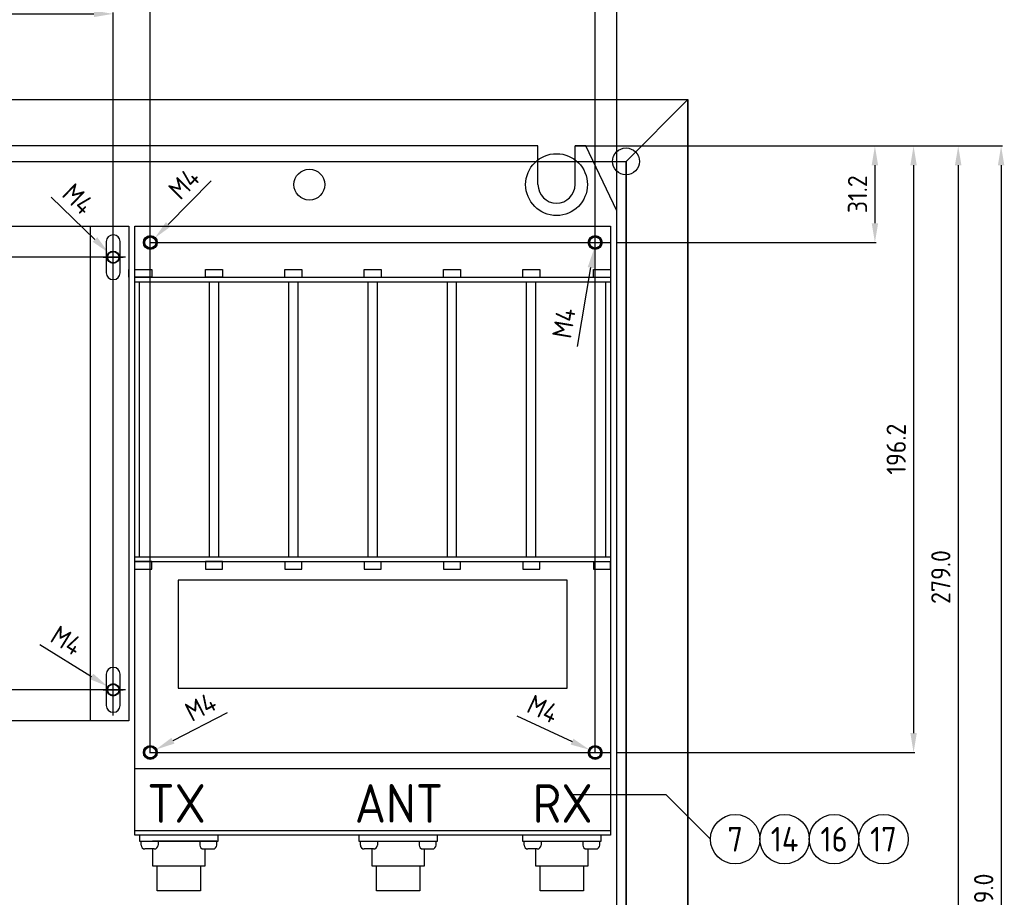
# Model space of a CAD drawing. Extents: x 40 to 2050, y 50 to 1450.
# Tile 6 of 8: x 1016 to 1335, y 855 to 1139. Entities that reach past the tile are written whole.
import ezdxf
from ezdxf.enums import TextEntityAlignment as Align

# ---------------------------------------------------------------- set-up
doc = ezdxf.new("R2010")
doc.units = 0
doc.header["$MEASUREMENT"] = 0
doc.header["$PDMODE"] = 1
doc.layers.get('DEFPOINTS').update_dxf_attribs({"linetype": 'CONTINUOUS'})
doc.layers.add('0-25', color=7, linetype='CONTINUOUS')
doc.layers.add('B-25', color=7, linetype='CONTINUOUS')
doc.styles.get("Standard").update_dxf_attribs({"font": 'iso.shx'})
doc.dimstyles.get("Standard").update_dxf_attribs({"dimscale": 2.5, "dimtxt": 2.5, "dimasz": 2.5, "dimexe": 0.18, "dimexo": 0.0625, "dimgap": 1, "dimtad": 1, "dimdec": 1, "dimzin": 0, "dimdsep": 46, "dimtxsty": 'Standard', "dimcen": 0.09, "dimadec": 0, "dimazin": 0, "dimtfac": 1, "dimtdec": 1, "dimtofl": 0, "dimtmove": 0, "dimatfit": 3, "dimfxl": 0, "dimtolj": 1, "dimtzin": 0, "dimarcsym": 0})

# ---------------------------------------------------------------- blocks, each defined once
blk = doc.blocks.new('*D7')
at = {"layer": '0-25', "color": 0, "lineweight": -2}
for p, q in [((1197.93, 1097.87), (1334.39, 1097.87)), ((1333.94, 1091.62), (1333.94, 615.12)), ((1209.68, 608.87), (1334.39, 608.87))]:
    blk.add_line(p, q, dxfattribs=at)
at = {"layer": '0-25', "color": 0}
for points in [[(1332.9, 1091.62), (1334.98, 1091.62), (1333.94, 1097.87)], [(1332.9, 615.12), (1334.98, 615.12), (1333.94, 608.87)]]:
    blk.add_solid(points, dxfattribs=at)
at = {"layer": 'DEFPOINTS', "color": 0}
for p in [(1197.77, 1097.87), (1209.52, 608.87), (1333.94, 608.87)]:
    blk.add_point(p, dxfattribs=at)
at = {"layer": '0-25', "color": 0, "insert": (1328.31, 853.37), "char_height": 6.25, "attachment_point": 5, "rotation": 90}
blk.add_mtext('\\A1;489.0', dxfattribs=at)
blk = doc.blocks.new('*D8')
at = {"layer": '0-25', "color": 0, "lineweight": -2}
for p, q in [((1196.18, 1097.87), (1320.51, 1097.87)), ((1320.06, 1091.62), (1320.06, 825.12)), ((1209.68, 818.87), (1320.51, 818.87))]:
    blk.add_line(p, q, dxfattribs=at)
at = {"layer": '0-25', "color": 0}
for points in [[(1319.01, 1091.62), (1321.1, 1091.62), (1320.06, 1097.87)], [(1319.01, 825.12), (1321.1, 825.12), (1320.06, 818.87)]]:
    blk.add_solid(points, dxfattribs=at)
at = {"layer": 'DEFPOINTS', "color": 0}
for p in [(1196.02, 1097.87), (1209.52, 818.87), (1320.06, 818.87)]:
    blk.add_point(p, dxfattribs=at)
at = {"layer": '0-25', "color": 0, "insert": (1314.43, 958.37), "char_height": 6.25, "attachment_point": 5, "rotation": 90}
blk.add_mtext('\\A1;279.0', dxfattribs=at)
blk = doc.blocks.new('*D26')
at = {"layer": '0-25', "color": 0, "lineweight": -2}
for p, q in [((1177.15, 913.43), (1195.04, 905.1)), ((1202.3, 901.62), (1202.75, 901.62)), ((1202.52, 901.4), (1202.52, 901.85))]:
    blk.add_line(p, q, dxfattribs=at)
at = {"layer": '0-25', "color": 0}
blk.add_solid([(1195.48, 906.05), (1194.6, 904.16), (1200.71, 902.47)], dxfattribs=at)
at = {"layer": 'DEFPOINTS', "color": 0}
for p in [(1200.71, 902.47), (1204.33, 900.78)]:
    blk.add_point(p, dxfattribs=at)
at = {"layer": '0-25', "color": 0, "insert": (1185.64, 915.68), "char_height": 6.25, "attachment_point": 5, "rotation": 335.0402}
blk.add_mtext('\\A1;M4', dxfattribs=at)
blk = doc.blocks.new('*D27')
at = {"layer": '0-25', "color": 0, "lineweight": -2}
for p, q in [((1202.3, 1066.62), (1202.75, 1066.62)), ((1202.52, 1066.4), (1202.52, 1066.85)), ((1196.83, 1032.97), (1201.15, 1058.49))]:
    blk.add_line(p, q, dxfattribs=at)
at = {"layer": '0-25', "color": 0}
blk.add_solid([(1200.12, 1058.66), (1202.17, 1058.31), (1202.19, 1064.65)], dxfattribs=at)
at = {"layer": 'DEFPOINTS', "color": 0}
for p in [(1202.85, 1068.59), (1202.19, 1064.65)]:
    blk.add_point(p, dxfattribs=at)
at = {"layer": '0-25', "color": 0, "insert": (1192.41, 1040.56), "char_height": 6.25, "attachment_point": 5, "rotation": 80.4043}
blk.add_mtext('\\A1;M4', dxfattribs=at)
blk = doc.blocks.new('*D28')
at = {"layer": '0-25', "color": 0, "lineweight": -2}
for p, q in [((1078.18, 1086.54), (1064.32, 1072.49)), ((1058.3, 1066.62), (1058.75, 1066.62)), ((1058.52, 1066.4), (1058.52, 1066.85))]:
    blk.add_line(p, q, dxfattribs=at)
at = {"layer": '0-25', "color": 0}
blk.add_solid([(1063.57, 1073.22), (1065.06, 1071.76), (1059.93, 1068.04)], dxfattribs=at)
at = {"layer": 'DEFPOINTS', "color": 0}
for p in [(1059.93, 1068.04), (1057.12, 1065.2)]:
    blk.add_point(p, dxfattribs=at)
at = {"layer": '0-25', "color": 0, "insert": (1069.44, 1085.69), "char_height": 6.25, "attachment_point": 5, "rotation": 45.3749}
blk.add_mtext('\\A1;M4', dxfattribs=at)
blk = doc.blocks.new('*D29')
at = {"layer": '0-25', "color": 0, "lineweight": -2}
for p, q in [((1083.38, 914.47), (1065.85, 905.41)), ((1058.3, 901.62), (1058.75, 901.62)), ((1058.52, 901.4), (1058.52, 901.85))]:
    blk.add_line(p, q, dxfattribs=at)
at = {"layer": '0-25', "color": 0}
blk.add_solid([(1065.37, 906.33), (1066.33, 904.48), (1060.3, 902.54)], dxfattribs=at)
at = {"layer": 'DEFPOINTS', "color": 0}
for p in [(1060.3, 902.54), (1056.74, 900.7)]:
    blk.add_point(p, dxfattribs=at)
at = {"layer": '0-25', "color": 0, "insert": (1074.81, 916.37), "char_height": 6.25, "attachment_point": 5, "rotation": 27.3333}
blk.add_mtext('\\A1;M4', dxfattribs=at)
blk = doc.blocks.new('*D30')
at = {"layer": '0-25', "color": 0, "lineweight": -2}
for p, q in [((1022.72, 936.58), (1039.5, 926.21)), ((1046.3, 921.87), (1046.75, 921.87)), ((1046.52, 921.65), (1046.52, 922.1))]:
    blk.add_line(p, q, dxfattribs=at)
at = {"layer": '0-25', "color": 0}
blk.add_solid([(1040.05, 927.09), (1038.96, 925.32), (1044.82, 922.92)], dxfattribs=at)
at = {"layer": 'DEFPOINTS', "color": 0}
for p in [(1044.82, 922.92), (1048.22, 920.82)]:
    blk.add_point(p, dxfattribs=at)
at = {"layer": '0-25', "color": 0, "insert": (1031.41, 937.82), "char_height": 6.25, "attachment_point": 5, "rotation": 328.2849}
blk.add_mtext('\\A1;M4', dxfattribs=at)
blk = doc.blocks.new('*D31')
at = {"layer": '0-25', "color": 0, "lineweight": -2}
for p, q in [((1026.41, 1081.33), (1040.59, 1067.61)), ((1046.3, 1061.87), (1046.75, 1061.87)), ((1046.52, 1061.65), (1046.52, 1062.1))]:
    blk.add_line(p, q, dxfattribs=at)
at = {"layer": '0-25', "color": 0}
blk.add_solid([(1041.32, 1068.36), (1039.87, 1066.86), (1045.08, 1063.26)], dxfattribs=at)
at = {"layer": 'DEFPOINTS', "color": 0}
for p in [(1045.08, 1063.26), (1047.96, 1060.48)]:
    blk.add_point(p, dxfattribs=at)
at = {"layer": '0-25', "color": 0, "insert": (1035.17, 1080.69), "char_height": 6.25, "attachment_point": 5, "rotation": 315.9331}
blk.add_mtext('\\A1;M4', dxfattribs=at)
blk = doc.blocks.new('*D34')
at = {"layer": '0-25', "color": 0, "lineweight": -2}
for p, q in [((875.52, 1098.03), (875.52, 1167.34)), ((881.77, 1166.89), (1196.27, 1166.89)), ((1202.52, 1091.73), (1202.52, 1167.34))]:
    blk.add_line(p, q, dxfattribs=at)
at = {"layer": '0-25', "color": 0}
for points in [[(881.77, 1167.93), (881.77, 1165.85), (875.52, 1166.89)], [(1196.27, 1167.93), (1196.27, 1165.85), (1202.52, 1166.89)]]:
    blk.add_solid(points, dxfattribs=at)
at = {"layer": 'DEFPOINTS', "color": 0}
for p in [(1202.52, 1166.89), (875.52, 1097.87), (1202.52, 1091.57)]:
    blk.add_point(p, dxfattribs=at)
at = {"layer": '0-25', "color": 0, "insert": (1039.02, 1172.52), "char_height": 6.25, "attachment_point": 5}
blk.add_mtext('\\A1;327.0', dxfattribs=at)
blk = doc.blocks.new('*D45')
at = {"layer": '0-25', "color": 0, "lineweight": -2}
for p, q in [((875.52, 1098.03), (875.52, 1180.96)), ((881.77, 1180.51), (1203.27, 1180.51)), ((1209.52, 1077.03), (1209.52, 1180.96))]:
    blk.add_line(p, q, dxfattribs=at)
at = {"layer": '0-25', "color": 0}
for points in [[(881.77, 1181.56), (881.77, 1179.47), (875.52, 1180.51)], [(1203.27, 1181.56), (1203.27, 1179.47), (1209.52, 1180.51)]]:
    blk.add_solid(points, dxfattribs=at)
at = {"layer": 'DEFPOINTS', "color": 0}
for p in [(1209.52, 1180.51), (875.52, 1097.87), (1209.52, 1076.87)]:
    blk.add_point(p, dxfattribs=at)
at = {"layer": '0-25', "color": 0, "insert": (1042.52, 1186.14), "char_height": 6.25, "attachment_point": 5}
blk.add_mtext('\\A1;334.0', dxfattribs=at)
blk = doc.blocks.new('*D46')
at = {"layer": '0-25', "color": 0, "lineweight": -2}
for p, q in [((875.52, 1098.03), (875.52, 1154.69)), ((881.77, 1154.24), (1052.27, 1154.24)), ((1058.52, 1098.03), (1058.52, 1154.69))]:
    blk.add_line(p, q, dxfattribs=at)
at = {"layer": '0-25', "color": 0}
for points in [[(881.77, 1155.29), (881.77, 1153.2), (875.52, 1154.24)], [(1052.27, 1155.29), (1052.27, 1153.2), (1058.52, 1154.24)]]:
    blk.add_solid(points, dxfattribs=at)
at = {"layer": 'DEFPOINTS', "color": 0}
for p in [(1058.52, 1154.24), (875.52, 1097.87), (1058.52, 1097.87)]:
    blk.add_point(p, dxfattribs=at)
at = {"layer": '0-25', "color": 0, "insert": (967.02, 1159.87), "char_height": 6.25, "attachment_point": 5}
blk.add_mtext('\\A1;183.0', dxfattribs=at)
blk = doc.blocks.new('*D47')
at = {"layer": '0-25', "color": 0, "lineweight": -2}
for p, q in [((875.52, 1098.03), (875.52, 1141.07)), ((881.77, 1140.62), (1040.27, 1140.62)), ((1046.52, 1098.03), (1046.52, 1141.07))]:
    blk.add_line(p, q, dxfattribs=at)
at = {"layer": '0-25', "color": 0}
for points in [[(881.77, 1141.66), (881.77, 1139.58), (875.52, 1140.62)], [(1040.27, 1141.66), (1040.27, 1139.58), (1046.52, 1140.62)]]:
    blk.add_solid(points, dxfattribs=at)
at = {"layer": 'DEFPOINTS', "color": 0}
for p in [(1046.52, 1140.62), (875.52, 1097.87), (1046.52, 1097.87)]:
    blk.add_point(p, dxfattribs=at)
at = {"layer": '0-25', "color": 0, "insert": (961.02, 1146.25), "char_height": 6.25, "attachment_point": 5}
blk.add_mtext('\\A1;171.0', dxfattribs=at)
blk = doc.blocks.new('*D49')
at = {"layer": '0-25', "color": 0, "lineweight": -2}
for p, q in [((1199.68, 1097.87), (1306.06, 1097.87)), ((1305.61, 1091.62), (1305.61, 907.87)), ((1209.68, 901.62), (1306.06, 901.62))]:
    blk.add_line(p, q, dxfattribs=at)
at = {"layer": '0-25', "color": 0}
for points in [[(1304.57, 1091.62), (1306.65, 1091.62), (1305.61, 1097.87)], [(1304.57, 907.87), (1306.65, 907.87), (1305.61, 901.62)]]:
    blk.add_solid(points, dxfattribs=at)
at = {"layer": 'DEFPOINTS', "color": 0}
for p in [(1199.52, 1097.87), (1209.52, 901.62), (1305.61, 901.62)]:
    blk.add_point(p, dxfattribs=at)
at = {"layer": '0-25', "color": 0, "insert": (1299.98, 999.75), "char_height": 6.25, "attachment_point": 5, "rotation": 90}
blk.add_mtext('\\A1;196.2', dxfattribs=at)
blk = doc.blocks.new('*D50')
at = {"layer": '0-25', "color": 0, "lineweight": -2}
for p, q in [((1199.68, 1097.87), (1293.54, 1097.87)), ((1293.09, 1091.62), (1293.09, 1072.87)), ((1209.68, 1066.62), (1293.54, 1066.62))]:
    blk.add_line(p, q, dxfattribs=at)
at = {"layer": '0-25', "color": 0}
for points in [[(1292.05, 1091.62), (1294.13, 1091.62), (1293.09, 1097.87)], [(1292.05, 1072.87), (1294.13, 1072.87), (1293.09, 1066.62)]]:
    blk.add_solid(points, dxfattribs=at)
at = {"layer": 'DEFPOINTS', "color": 0}
for p in [(1199.52, 1097.87), (1209.52, 1066.62), (1293.09, 1066.62)]:
    blk.add_point(p, dxfattribs=at)
at = {"layer": '0-25', "color": 0, "insert": (1287.46, 1082.25), "char_height": 6.25, "attachment_point": 5, "rotation": 90}
blk.add_mtext('\\A1;31.2', dxfattribs=at)

msp = doc.modelspace()

# ---------------------------------------------------------------- linework, layer by layer
at = {"layer": '0-25'}
for p, q in [((852.52, 1112.87), (1232.52, 1112.87)), ((1232.52, 1112.87), (1212.52, 1092.87)), ((1232.52, 1112.87), (1232.52, 512.87)), ((1232.52, 512.87), (1232.52, 1112.87)), ((1184.02, 1097.87), (901.02, 1097.87)), ((1046.52, 921.87), (1046.52, 1097.87)), ((1058.52, 901.62), (1058.52, 1097.87)), ((1184.02, 1085.37), (1184.02, 1097.87)), ((1199.52, 1097.87), (1196.02, 1097.87)), ((1199.52, 1097.87), (1196.02, 1097.87)), ((1196.02, 1085.37), (1196.02, 1097.87)), ((1209.52, 1076.87), (1199.52, 1097.87)), ((872.52, 1092.87), (1212.52, 1092.87)), ((1202.52, 901.62), (1202.52, 1091.57)), ((1212.52, 1092.87), (1212.52, 532.87)), ((1212.52, 532.87), (1212.52, 1092.87)), ((1209.52, 548.87), (1209.52, 1076.87)), ((921.52, 1071.87), (1051.52, 1071.87)), ((1039.02, 1071.87), (1039.02, 911.87)), ((1051.52, 1071.87), (1051.52, 911.87)), ((1053.52, 1071.87), (1207.52, 1071.87)), ((1053.52, 896.37), (1053.52, 1071.87)), ((1053.52, 874.87), (1053.52, 1071.87)), ((1053.52, 1071.87), (1207.52, 1071.87)), ((1207.52, 1071.87), (1207.52, 896.37)), ((1207.52, 1071.87), (1207.52, 874.87)), ((1046.57, 1069.12), (1046.47, 1069.12)), ((1046.52, 1053.62), (1046.52, 1070.12)), ((1044.27, 1066.92), (1044.27, 1056.82)), ((1048.77, 1056.82), (1048.77, 1066.92)), ((1058.52, 1066.62), (1207.52, 1066.62)), ((1050.52, 1061.87), (875.52, 1061.87)), ((1043.27, 1061.87), (1049.77, 1061.87)), ((1051.52, 1055.37), (1051.52, 1057.87)), ((1053.52, 1057.87), (1059.02, 1057.87)), ((1053.52, 1055.37), (1207.52, 1055.37)), ((1059.02, 1055.37), (1053.52, 1055.37)), ((1059.02, 1057.87), (1059.02, 1055.37)), ((1076.44, 1055.37), (1076.44, 1057.87)), ((1076.44, 1057.87), (1081.94, 1057.87)), ((1081.94, 1055.37), (1076.44, 1055.37)), ((1081.94, 1057.87), (1081.94, 1055.37)), ((1102.1, 1057.87), (1107.6, 1057.87)), ((1102.1, 1055.37), (1102.1, 1057.87)), ((1107.6, 1057.87), (1107.6, 1055.37)), ((1127.77, 1057.87), (1133.27, 1057.87)), ((1127.77, 1055.37), (1127.77, 1057.87)), ((1133.27, 1057.87), (1133.27, 1055.37)), ((1153.44, 1057.87), (1158.94, 1057.87)), ((1153.44, 1055.37), (1153.44, 1057.87)), ((1158.94, 1057.87), (1158.94, 1055.37)), ((1179.1, 1057.87), (1184.6, 1057.87)), ((1179.1, 1055.37), (1179.1, 1057.87)), ((1184.6, 1057.87), (1184.6, 1055.37)), ((1202.02, 1055.37), (1202.02, 1057.87)), ((1202.02, 1057.87), (1207.52, 1057.87)), ((1207.52, 1057.87), (1207.52, 1055.37)), ((1046.47, 1054.62), (1046.57, 1054.62)), ((1053.52, 1053.87), (1207.52, 1053.87)), ((1055.02, 964.87), (1055.02, 1053.87)), ((1077.69, 964.87), (1077.69, 1053.87)), ((1080.69, 964.87), (1080.69, 1053.87)), ((1103.35, 964.87), (1103.35, 1053.87)), ((1106.35, 964.87), (1106.35, 1053.87)), ((1129.02, 964.87), (1129.02, 1053.87)), ((1132.02, 964.87), (1132.02, 1053.87)), ((1154.69, 964.87), (1154.69, 1053.87)), ((1157.69, 964.87), (1157.69, 1053.87)), ((1180.35, 964.87), (1180.35, 1053.87)), ((1183.35, 964.87), (1183.35, 1053.87)), ((1206.02, 964.87), (1206.02, 1053.87)), ((1051.52, 963.37), (1051.52, 960.87)), ((1053.52, 964.87), (1207.52, 964.87)), ((1053.52, 963.37), (1207.52, 963.37)), ((1059.02, 963.37), (1053.52, 963.37)), ((1053.52, 963.37), (1207.52, 963.37)), ((1059.02, 960.87), (1059.02, 963.37)), ((1081.94, 963.37), (1076.44, 963.37)), ((1076.44, 963.37), (1076.44, 960.87)), ((1081.94, 960.87), (1081.94, 963.37)), ((1102.1, 963.37), (1102.1, 960.87)), ((1107.6, 960.87), (1107.6, 963.37)), ((1127.77, 963.37), (1127.77, 960.87)), ((1133.27, 960.87), (1133.27, 963.37)), ((1153.44, 963.37), (1153.44, 960.87)), ((1158.94, 960.87), (1158.94, 963.37)), ((1179.1, 963.37), (1179.1, 960.87)), ((1184.6, 960.87), (1184.6, 963.37)), ((1202.02, 963.37), (1202.02, 960.87)), ((1207.52, 960.87), (1207.52, 963.37)), ((1053.52, 960.87), (1059.02, 960.87)), ((1076.44, 960.87), (1081.94, 960.87)), ((1102.1, 960.87), (1107.6, 960.87)), ((1127.77, 960.87), (1133.27, 960.87)), ((1153.44, 960.87), (1158.94, 960.87)), ((1179.1, 960.87), (1184.6, 960.87)), ((1202.02, 960.87), (1207.52, 960.87)), ((1067.52, 957.37), (1067.52, 922.37)), ((1193.52, 957.37), (1067.52, 957.37)), ((1193.52, 922.37), (1193.52, 957.37)), ((1046.57, 929.12), (1046.47, 929.12)), ((1046.52, 913.62), (1046.52, 930.12)), ((1044.27, 926.92), (1044.27, 916.82)), ((1048.77, 916.82), (1048.77, 926.92)), ((1050.52, 921.87), (875.52, 921.87)), ((1043.27, 921.87), (1049.77, 921.87)), ((1067.52, 922.37), (1193.52, 922.37)), ((1051.52, 911.87), (921.52, 911.87)), ((1046.47, 914.62), (1046.57, 914.62)), ((1058.52, 901.62), (1207.52, 901.62)), ((1053.52, 896.37), (1207.52, 896.37)), ((1225.52, 887.87), (1195.52, 887.87)), ((1239.86, 873.53), (1225.52, 887.87)), ((1053.52, 876.37), (1207.52, 876.37)), ((1207.52, 874.87), (1053.52, 874.87)), ((1080.52, 874.87), (1055.02, 874.87)), ((1055.02, 874.87), (1055.02, 872.87)), ((1080.52, 872.87), (1080.52, 874.87)), ((1126.02, 874.87), (1126.02, 872.87)), ((1151.52, 874.87), (1126.02, 874.87)), ((1151.52, 872.87), (1151.52, 874.87)), ((1204.52, 874.87), (1179.02, 874.87)), ((1179.02, 874.87), (1179.02, 872.87)), ((1204.52, 872.87), (1204.52, 874.87)), ((1055.02, 872.87), (1080.52, 872.87)), ((1055.52, 872.87), (1061.02, 872.87)), ((1055.52, 871.62), (1055.52, 872.87)), ((1059.77, 870.37), (1056.77, 870.37)), ((1076.27, 872.87), (1059.27, 872.87)), ((1059.27, 870.37), (1059.27, 864.87)), ((1061.02, 872.87), (1061.02, 871.62)), ((1074.52, 872.87), (1074.52, 871.62)), ((1080.02, 872.87), (1074.52, 872.87)), ((1075.77, 870.37), (1078.77, 870.37)), ((1076.27, 864.87), (1076.27, 870.37)), ((1080.02, 871.62), (1080.02, 872.87)), ((1126.02, 872.87), (1151.52, 872.87)), ((1126.52, 871.62), (1126.52, 872.87)), ((1130.77, 870.37), (1127.77, 870.37)), ((1130.27, 870.37), (1130.27, 864.87)), ((1132.02, 872.87), (1132.02, 871.62)), ((1145.52, 872.87), (1145.52, 871.62)), ((1146.77, 870.37), (1149.77, 870.37)), ((1147.27, 864.87), (1147.27, 870.37)), ((1151.02, 871.62), (1151.02, 872.87)), ((1179.02, 872.87), (1204.52, 872.87)), ((1179.52, 871.62), (1179.52, 872.87)), ((1183.77, 870.37), (1180.77, 870.37)), ((1183.27, 870.37), (1183.27, 864.87)), ((1185.02, 872.87), (1185.02, 871.62)), ((1198.52, 872.87), (1198.52, 871.62)), ((1199.77, 870.37), (1202.77, 870.37)), ((1200.27, 864.87), (1200.27, 870.37)), ((1204.02, 871.62), (1204.02, 872.87)), ((1059.27, 864.87), (1076.27, 864.87)), ((1060.77, 856.87), (1060.77, 864.87)), ((1074.77, 864.87), (1074.77, 856.87)), ((1130.27, 864.87), (1147.27, 864.87)), ((1131.77, 856.87), (1131.77, 864.87)), ((1145.77, 864.87), (1145.77, 856.87)), ((1183.27, 864.87), (1200.27, 864.87)), ((1184.77, 856.87), (1184.77, 864.87)), ((1198.77, 864.87), (1198.77, 856.87)), ((1074.77, 856.87), (1060.77, 856.87)), ((1145.77, 856.87), (1131.77, 856.87)), ((1198.77, 856.87), (1184.77, 856.87))]:
    msp.add_line(p, q, dxfattribs=at)
for centre, radius in [((1212.52, 1092.87), 4.35), ((1190.02, 1085.37), 10), ((1110.02, 1085.37), 5), ((1058.52, 1066.62), 2.25), ((1058.52, 1066.62), 2.1), ((1058.52, 1066.62), 2), ((1058.52, 1066.62), 1.8), ((1202.52, 1066.62), 2.25), ((1202.52, 1066.62), 2.1), ((1202.52, 1066.62), 2), ((1202.52, 1066.62), 1.8), ((1046.52, 1061.87), 2), ((1046.52, 1061.87), 1.8), ((1046.52, 921.87), 2), ((1046.52, 921.87), 1.8), ((1058.52, 901.62), 2.25), ((1058.52, 901.62), 2.1), ((1058.52, 901.62), 2), ((1058.52, 901.62), 1.8), ((1202.52, 901.62), 2.25), ((1202.52, 901.62), 2.1), ((1202.52, 901.62), 2), ((1202.52, 901.62), 1.8), ((1247.86, 873.53), 8), ((1263.86, 873.53), 8), ((1279.86, 873.53), 8), ((1295.86, 873.53), 8)]:
    msp.add_circle(centre, radius, dxfattribs=at)
for centre, radius, start, end in [((1190.02, 1085.37), 6, 180, 0), ((1046.47, 1066.92), 2.2, 90, 180), ((1046.57, 1066.92), 2.2, 0, 90), ((1046.47, 1056.82), 2.2, 180, 270), ((1046.57, 1056.82), 2.2, 270, 0), ((1046.47, 926.92), 2.2, 90, 180), ((1046.57, 926.92), 2.2, 0, 90), ((1046.47, 916.82), 2.2, 180, 270), ((1046.57, 916.82), 2.2, 270, 0), ((1056.77, 871.62), 1.25, 180, 270), ((1059.77, 871.62), 1.25, 270, 0), ((1075.77, 871.62), 1.25, 180, 270), ((1078.77, 871.62), 1.25, 270, 0), ((1127.77, 871.62), 1.25, 180, 270), ((1130.77, 871.62), 1.25, 270, 0), ((1146.77, 871.62), 1.25, 180, 270), ((1149.77, 871.62), 1.25, 270, 0), ((1180.77, 871.62), 1.25, 180, 270), ((1183.77, 871.62), 1.25, 270, 0), ((1199.77, 871.62), 1.25, 180, 270), ((1202.77, 871.62), 1.25, 270, 0)]:
    msp.add_arc(centre, radius, start, end, dxfattribs=at)

# ---------------------------------------------------------------- texts
at = {"layer": 'B-25'}
for s, p in [('TX', (1067.02, 878.87)), ('ANT', (1139.02, 878.87)), ('RX', (1192.02, 878.87))]:
    msp.add_text(s, height=12.5, dxfattribs=at).set_placement(p, align=Align.CENTER)
for s, p in [('7', (1247.86, 873.53)), ('14', (1263.86, 873.53)), ('16', (1279.86, 873.53)), ('17', (1295.86, 873.53))]:
    msp.add_text(s, height=8, dxfattribs=at).set_placement(p, align=Align.MIDDLE_CENTER)

# ---------------------------------------------------------------- dimensions: what is measured, and where the dimension line sits
at = {"layer": '0-25'}
for base, p2, picture, middle in [((1209.52, 1180.51), (1209.52, 1076.87), '*D45', (1042.52, 1180.51)), ((1202.52, 1166.89), (1202.52, 1091.57), '*D34', (1039.02, 1166.89)), ((1058.52, 1154.24), (1058.52, 1097.87), '*D46', (967.02, 1154.24)), ((1046.52, 1140.62), (1046.52, 1097.87), '*D47', (961.02, 1140.62))]:
    dim = msp.add_linear_dim(base=base, p1=(875.52, 1097.87), p2=p2, dimstyle='Standard', dxfattribs=at)
    dim.commit()
    dim.dimension.update_dxf_attribs({"geometry": picture, "text_midpoint": middle, "dimtype": 160})
for base, p1, p2, picture, middle in [((1320.06, 818.87), (1196.02, 1097.87), (1209.52, 818.87), '*D8', (1320.06, 958.37)), ((1333.94, 608.87), (1197.77, 1097.87), (1209.52, 608.87), '*D7', (1333.94, 853.37)), ((1305.60992762, 901.6211694), (1199.5207649, 1097.8711694), (1209.5207649, 901.6211694), '*D49', (1305.60992762, 999.7461694)), ((1293.08986914, 1066.6211694), (1199.5207649, 1097.8711694), (1209.5207649, 1066.6211694), '*D50', (1293.08986914, 1082.2461694))]:
    dim = msp.add_linear_dim(base=base, p1=p1, p2=p2, angle=90, dimstyle='Standard', dxfattribs=at)
    dim.commit()
    dim.dimension.update_dxf_attribs({"geometry": picture, "text_midpoint": middle, "dimtype": 160})
for p1, p2, picture, middle in [((1057.12, 1065.2), (1059.93, 1068.04), '*D28', (1069.44, 1085.69)), ((1047.96, 1060.48), (1045.08, 1063.26), '*D31', (1035.17, 1080.69)), ((1048.22, 920.82), (1044.82, 922.92), '*D30', (1031.41, 937.82)), ((1056.74, 900.7), (1060.3, 902.54), '*D29', (1074.81, 916.37)), ((1204.33, 900.78), (1200.71, 902.47), '*D26', (1185.64, 915.68))]:
    dim = msp.add_diameter_dim_2p(p1=p1, p2=p2, text='M4', dimstyle='Standard', dxfattribs=at)
    dim.commit()
    dim.dimension.update_dxf_attribs({"geometry": picture, "text_midpoint": middle})
dim = msp.add_diameter_dim_2p(p1=(1202.85, 1068.59), p2=(1202.19, 1064.65), text='M4', dimstyle='Standard', dxfattribs=at)
dim.commit()
dim.dimension.update_dxf_attribs({"geometry": '*D27', "text_midpoint": (1197.96, 1039.62), "dimtype": 163})

doc.saveas('drawing.dxf')
